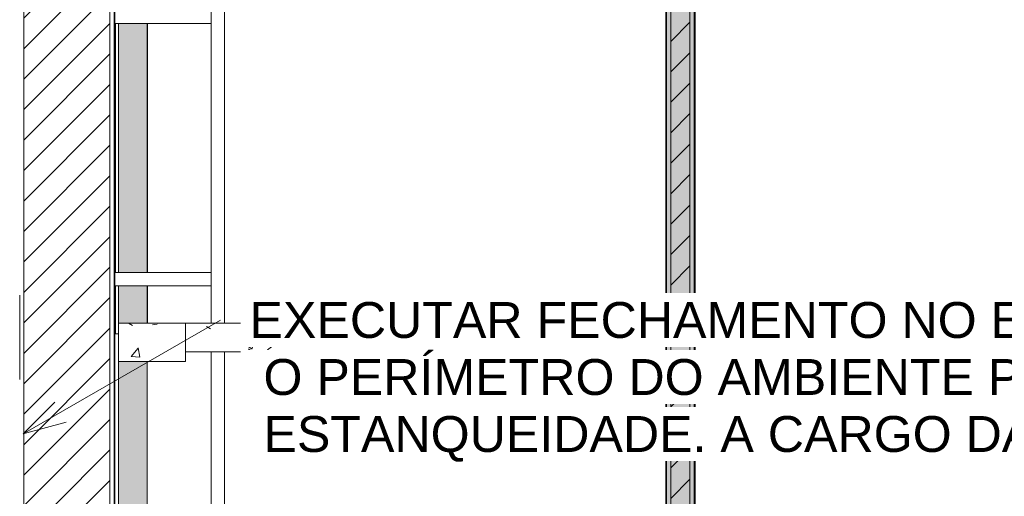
# Model space of a CAD drawing. Header units: metres. Extents: x 3 to 42.2, y -72.9 to -48.7.
# Tile 10 of 189: x 11.2 to 16.4, y -66.2 to -63.7. Entities that reach past the tile are written whole.
import ezdxf

# ---------------------------------------------------------------- set-up
doc = ezdxf.new("R2010")
doc.units = ezdxf.units.M
for name, color, linetype, lineweight in [('A-COLS', 7, 'Continuous', 18), ('A-DETL-THIN', 7, 'Continuous', 18), ('A-WALL', 7, 'Continuous', 18), ('A-WALL-PATT', 7, 'Continuous', 18), ('G-ANNO-TEXT', 7, 'Continuous', 9), ('I-WALL', 7, 'Continuous', 18), ('S-BEAM', 7, 'Continuous', 18), ('S-COLS', 7, 'Continuous', 18)]:
    doc.layers.add(name, color=color, linetype=linetype, lineweight=lineweight)
doc.styles.add('Arial_1', font='arial.ttf', dxfattribs={"height": 0.1875})
pattern_1 = [(50, (21.555, -62.929), (0.546555, -0.047815), [0.05715, -0.62865]), (355, (21.555, -62.929), (-0.105728, 0.573166), [0.04572, -0.50292]), (100.451, (21.601, -62.933), (0.440828, 0.52535), [0.04857, -0.53427]), (46.184, (21.555, -62.776), (0.813237, -0.12613), [0.08573, -0.94298]), (96.636, (21.623, -62.787), (0.71221, 0.742287), [0.07286, -0.80141]), (351.184, (21.555, -62.776), (0.712217, 0.742274), [0.06858, -0.75438]), (21, (21.631, -62.814), (0.454846, -0.306795), [0.05715, -0.62865]), (326, (21.631, -62.814), (0.185405, 0.55256), [0.04572, -0.50292]), (71.451, (21.669, -62.84), (0.64025, 0.245763), [0.04857, -0.53427]), (37.5, (21.555, -62.929), (0.009261, 0.2536672), [0.02515, -0.47168, 0.02515, -0.48539, -0.50482]), (37.5, (21.555, -62.929), (0.009261, 0.2536672), [-1.007, 0.02515, -0.47968]), (7.5, (21.555, -62.929), (0.200456, 0.300546), [0.02515, -0.26594, 0.02515, -0.46025, -0.1924]), (7.5, (21.555, -62.929), (0.200456, 0.300546), [-0.77648, 0.02515, -0.16726]), (327.5, (21.385, -62.929), (0.4067682, -0.0171882), [0.02515, -0.16535, 0.02515, -0.56921, -0.78867]), (327.5, (21.385, -62.929), (0.4067682, -0.0171882), [-0.78486, 0.02515, -0.76352]), (317.5, (21.309, -62.929), (0.444383, 0.076279), [0.02515, -0.2225, 0.02515, -0.36957, -0.56007]), (317.5, (21.309, -62.929), (0.444383, 0.076279), [-0.64237, 0.02515, -0.53492])]
pattern_2 = [(45, (21.555, -62.929), (-0.0795495, 0.0795495), [])]

# ---------------------------------------------------------------- blocks, each defined once
blk = doc.blocks.new('4 GRE - ESCOLA DE CINEMA E AUDIOVISUAL CINE REX R07_rvt-1-1PAV')
at = {"layer": 'A-WALL-PATT', "true_color": 0xd4d4d4}
h = blk.add_hatch(dxfattribs=at)
h.set_pattern_fill('FP_2', color=254, style=0, pattern_type=2)
h.set_pattern_definition(pattern_2)
h.paths.add_polyline_path([(11.5198, -71.4969), (11.5198, -71.4719), (11.6948, -71.4719), (11.6948, -69.3076), (11.2448, -69.3076), (11.2448, -71.4969), (11.3279, -71.4969)])
h.paths.add_polyline_path([(11.3279, -68.5576), (11.6948, -68.5576), (11.6948, -66.5942), (11.2448, -66.5942), (11.2448, -68.5576)])
h.paths.add_polyline_path([(11.2448, -66.2442), (11.6948, -66.2442), (11.6948, -54.1615), (11.2448, -54.1615), (11.2448, -65.7587)])
h = blk.add_hatch(dxfattribs=at)
h.set_pattern_fill('FP_1', color=254, style=0, pattern_type=2)
h.set_pattern_definition(pattern_1)
h.paths.add_polyline_path([(11.7173, -71.4719), (11.7198, -71.4719), (11.7198, -69.2826), (11.4698, -69.2826), (11.4698, -69.2851), (11.7173, -69.2851), (11.7173, -71.1661)])
h.paths.add_polyline_path([(11.4698, -68.5826), (11.7198, -68.5826), (11.7198, -66.5942), (11.7173, -66.5942), (11.7173, -68.5801), (11.4698, -68.5801)])
h.paths.add_polyline_path([(11.7177, -66.2442), (11.7198, -66.2442), (11.7198, -55.1765), (11.7173, -55.1765), (11.7173, -66.2442)])
h.paths.add_polyline_path([(11.7173, -55.1065), (11.7198, -55.1065), (11.7198, -54.1615), (11.7173, -54.1615), (11.7173, -54.9439)])
h = blk.add_hatch(dxfattribs=at)
h.set_pattern_fill('FP_2', color=254, style=0, pattern_type=2)
h.set_pattern_definition(pattern_2)
h.paths.add_polyline_path([(14.724, -67.9676), (14.724, -54.8165), (14.624, -54.8165), (14.624, -67.9676)])
h = blk.add_hatch(dxfattribs=at)
h.set_pattern_fill('FP_1', color=254, style=0, pattern_type=2)
h.set_pattern_definition(pattern_1)
h.paths.add_polyline_path([(14.599, -67.9426), (14.6015, -67.9426), (14.6015, -54.8415), (14.599, -54.8415), (14.599, -67.3036)])
h = blk.add_hatch(dxfattribs=at)
h.set_pattern_fill('FP_1', color=254, style=0, pattern_type=2)
h.set_pattern_definition(pattern_1)
h.paths.add_polyline_path([(14.7465, -67.9426), (14.749, -67.9419), (14.749, -54.8415), (14.7465, -54.8415), (14.7465, -67.3036)])
at = {"layer": 'S-BEAM', "true_color": 0xaaaaaa}
h = blk.add_hatch(dxfattribs=at)
h.set_pattern_fill('FP_1', color=253, style=0, pattern_type=2)
h.set_pattern_definition(pattern_1)
h.paths.add_polyline_path([(14.7507, -68.2976), (14.7507, -54.3654), (14.6007, -54.3654), (14.6007, -68.2976)])
h = blk.add_hatch(dxfattribs=at)
h.set_pattern_fill('FP_1', color=253, style=0, pattern_type=2)
h.set_pattern_definition(pattern_1)
h.paths.add_polyline_path([(11.889, -68.1835), (11.889, -66.5942), (11.739, -66.5942), (11.739, -68.1835)])
h.paths.add_polyline_path([(11.889, -66.2442), (11.889, -65.4854), (11.739, -65.4854), (11.739, -66.2442), (11.7812, -66.2442)])
h.paths.add_polyline_path([(11.739, -65.2854), (11.889, -65.2854), (11.889, -65.0909), (11.739, -65.0909)])
h.paths.add_polyline_path([(11.8684, -65.0209), (11.889, -65.0209), (11.889, -63.7209), (11.739, -63.7209), (11.739, -65.0209)])
h.paths.add_polyline_path([(11.739, -63.6509), (11.889, -63.6509), (11.889, -63.3562), (11.739, -63.3562)])
h.paths.add_polyline_path([(11.739, -63.1562), (11.889, -63.1562), (11.889, -61.227), (11.739, -61.227), (11.739, -62.6687)])
h.paths.add_polyline_path([(11.739, -61.027), (11.889, -61.027), (11.889, -59.3985), (11.739, -59.3985), (11.739, -59.5788)])
h.paths.add_polyline_path([(11.739, -59.1985), (11.889, -59.1985), (11.889, -58.9619), (11.739, -58.9619)])
h.paths.add_polyline_path([(11.8608, -58.8919), (11.889, -58.8919), (11.889, -57.5884), (11.739, -57.5884), (11.739, -58.8919)])
h.paths.add_polyline_path([(11.739, -57.3684), (11.889, -57.3684), (11.889, -54.5096), (11.739, -54.5096), (11.739, -56.4888)])
h = blk.add_hatch(dxfattribs=at)
h.set_pattern_fill('FP_1', color=253, style=0, pattern_type=2)
h.set_pattern_definition(pattern_1)
h.paths.add_polyline_path([(12.089, -65.4355), (14.599, -65.4355), (14.599, -65.2855), (12.089, -65.2855)])
at = {"layer": 'S-COLS', "true_color": 0xaaaaaa}
h = blk.add_hatch(dxfattribs=at)
h.set_pattern_fill('FP_1', color=253, style=0, pattern_type=2)
h.set_pattern_definition(pattern_1)
h.paths.add_polyline_path([(12.089, -65.4854), (12.089, -65.2854), (11.739, -65.2854), (11.739, -65.4854), (11.889, -65.4854)])
at = {"layer": 'A-WALL', "color": 253, "true_color": 0xaaaaaa}
for p, q in [((11.2448, -54.1615), (11.2448, -67.9076)), ((14.599, -54.8415), (14.599, -67.9426)), ((14.6015, -54.8415), (14.6015, -67.9426)), ((14.624, -54.8415), (14.624, -67.9426)), ((14.724, -54.8415), (14.724, -67.9426)), ((14.7465, -54.8415), (14.7465, -67.9426)), ((14.749, -67.9155), (14.749, -54.8415)), ((11.6948, -68.5576), (11.6948, -55.1765)), ((11.7173, -68.5801), (11.7173, -55.1765)), ((11.7198, -65.0209), (11.7198, -63.7209)), ((11.7198, -68.5826), (11.7198, -65.0909))]:
    blk.add_line(p, q, dxfattribs=at)
at = {"layer": 'I-WALL', "color": 253, "true_color": 0xaaaaaa}
for p, q in [((12.294, -63.3312), (12.294, -65.2855)), ((11.7198, -63.6509), (11.7198, -63.7209)), ((12.224, -63.7209), (12.224, -63.6509)), ((12.224, -63.7209), (11.7198, -63.7209)), ((12.224, -65.0209), (12.224, -63.7209)), ((11.7198, -65.0209), (12.224, -65.0209)), ((11.7198, -65.0209), (11.7198, -65.0909)), ((12.224, -65.0909), (12.224, -65.0209)), ((12.224, -65.0909), (11.7198, -65.0909)), ((12.224, -65.2855), (12.224, -65.0909)), ((12.224, -67.9426), (12.224, -65.4355)), ((12.294, -65.4355), (12.294, -67.9426))]:
    blk.add_line(p, q, dxfattribs=at)
at = {"layer": 'S-BEAM', "color": 253, "true_color": 0xaaaaaa}
for p, q in [((14.6007, -54.3654), (14.6007, -68.2976)), ((14.7507, -68.2976), (14.7507, -54.3654)), ((11.724, -63.7209), (11.724, -65.0209)), ((11.739, -63.7209), (11.739, -65.0209)), ((11.889, -65.0209), (11.889, -63.7209)), ((11.724, -65.0909), (11.724, -65.3416)), ((11.739, -65.0909), (11.739, -65.2854)), ((11.889, -65.2854), (11.889, -65.0909)), ((11.739, -65.2854), (11.889, -65.2854)), ((14.599, -65.2855), (12.089, -65.2855)), ((12.089, -65.2855), (12.089, -65.4355)), ((14.599, -65.4355), (14.599, -65.2855)), ((11.724, -65.3416), (11.739, -65.3416)), ((12.089, -65.4355), (14.599, -65.4355)), ((11.739, -65.4854), (11.739, -68.1835)), ((11.889, -65.4854), (11.739, -65.4854)), ((11.889, -68.1835), (11.889, -65.4854))]:
    blk.add_line(p, q, dxfattribs=at)
at = {"layer": 'S-COLS', "color": 253, "true_color": 0xaaaaaa}
for p, q in [((11.889, -65.2854), (11.739, -65.2854)), ((11.739, -65.2854), (11.739, -65.4854)), ((12.089, -65.2854), (11.889, -65.2854)), ((12.089, -65.4854), (12.089, -65.2854)), ((11.739, -65.4854), (11.889, -65.4854)), ((11.889, -65.4854), (12.089, -65.4854))]:
    blk.add_line(p, q, dxfattribs=at)
blk = doc.blocks.new('Family - V273-299370-1PAV')
at = {"layer": 'S-BEAM', "color": 253, "true_color": 0xaaaaaa}
for p, q in [((0.075, 1.50355), (-0.075, 1.50355)), ((-0.075, 1.50355), (-0.075, -1.50355)), ((0.075, -1.50355), (0.075, 1.50355)), ((-0.075, -1.50355), (0.075, -1.50355))]:
    blk.add_line(p, q, dxfattribs=at)
blk = doc.blocks.new('Family - V270-299372-1PAV')
at = {"layer": 'S-BEAM', "color": 253, "true_color": 0xaaaaaa}
for p, q in [((1.255, 0.075), (-1.255, 0.075)), ((-1.255, 0.075), (-1.255, -0.075)), ((1.255, -0.075), (1.255, 0.075)), ((-1.255, -0.075), (1.255, -0.075))]:
    blk.add_line(p, q, dxfattribs=at)
blk = doc.blocks.new('Family - V274-299426-1PAV')
at = {"layer": 'S-BEAM', "color": 253, "true_color": 0xaaaaaa}
for p, q in [((0.075, 1.08965), (-0.075, 1.08965)), ((-0.075, 1.08965), (-0.075, -1.08965)), ((0.075, -1.08965), (0.075, 1.08965)), ((-0.075, -1.08965), (0.075, -1.08965))]:
    blk.add_line(p, q, dxfattribs=at)
blk = doc.blocks.new('Family - V272-299510-1PAV')
at = {"layer": 'S-BEAM', "color": 253, "true_color": 0xaaaaaa}
for p, q in [((0.075, 0.9647), (-0.075, 0.9647)), ((-0.075, 0.9647), (-0.075, 0.6699)), ((0.075, 0.6699), (0.075, 0.9647)), ((-0.075, 0.5999), (-0.075, -0.7001)), ((0.075, -0.7001), (0.075, 0.5999)), ((-0.075, -0.7701), (-0.075, -0.9647)), ((0.075, -0.9647), (0.075, -0.7701)), ((-0.075, -0.9647), (0.075, -0.9647))]:
    blk.add_line(p, q, dxfattribs=at)
blk = doc.blocks.new('Family - P35-299874-1PAV')
at = {"layer": 'S-COLS', "color": 253, "true_color": 0xaaaaaa}
for p, q in [((0.175, 0.1), (-0.175, 0.1)), ((-0.175, 0.1), (-0.175, -0.1)), ((0.175, -0.1), (0.175, 0.1)), ((-0.175, -0.1), (0.175, -0.1))]:
    blk.add_line(p, q, dxfattribs=at)
blk = doc.blocks.new('Family - P35-301553-1PAV')
at = {"layer": 'S-COLS', "color": 253, "true_color": 0xaaaaaa}
for p, q in [((0.175, 0.1), (-0.175, 0.1)), ((-0.175, 0.1), (-0.175, -0.1)), ((0.175, -0.1), (0.175, 0.1)), ((-0.175, -0.1), (0.175, -0.1))]:
    blk.add_line(p, q, dxfattribs=at)
blk = doc.blocks.new('ESTRUTURAL CINE REX _011_IFC-1-1PAV')
at = {"layer": 'A-COLS', "color": 253, "lineweight": 18, "true_color": 0xaaaaaa}
blk.add_blockref('Family - P35-301553-1PAV', (11.9153, -65.3855), dxfattribs=at)
at = {"layer": 'S-BEAM', "color": 253, "lineweight": 18, "true_color": 0xaaaaaa}
for name, p in [('Family - V274-299426-1PAV', (14.6753, -64.3459)), ('Family - V272-299510-1PAV', (11.8153, -64.3209)), ('Family - V270-299372-1PAV', (13.3453, -65.3605)), ('Family - V273-299370-1PAV', (14.6753, -66.8641))]:
    blk.add_blockref(name, p, dxfattribs=at)
at = {"layer": 'S-COLS', "color": 253, "lineweight": 18, "true_color": 0xaaaaaa}
blk.add_blockref('Family - P35-299874-1PAV', (11.9153, -65.3855), dxfattribs=at)

msp = doc.modelspace()

# ---------------------------------------------------------------- linework, layer by layer
at = {"layer": 'A-DETL-THIN'}
msp.add_line((11.2236, -65.5792), (11.2236, -65.1392), dxfattribs=at)
at = {"layer": 'G-ANNO-TEXT'}
for q in [(12.2716, -65.2692), (11.4068, -65.6989), (11.4671, -65.8034)]:
    msp.add_line((11.2421, -65.8637), q, dxfattribs=at)

# ---------------------------------------------------------------- block references
at = {"lineweight": 5}
for name in ['4 GRE - ESCOLA DE CINEMA E AUDIOVISUAL CINE REX R07_rvt-1-1PAV', 'ESTRUTURAL CINE REX _011_IFC-1-1PAV']:
    msp.add_blockref(name, (0, 0), dxfattribs=at)

# ---------------------------------------------------------------- next in the draw order: texts
at = {"layer": 'G-ANNO-TEXT', "char_height": 0.1875, "attachment_point": 1, "style": 'Arial_1', "bg_fill": 3, "box_fill_scale": 1.25, "bg_fill_color": 256, "bg_fill_true_color": 13158600, "bg_fill_transparency": 0}
for s, insert, width in [('EXECUTAR FECHAMENTO NO ENTREFORRO EM TODO', (12.424, -65.1754), 8.471833), (' O PERÍMETRO DO AMBIENTE PARA GARANTIR A', (12.424, -65.4731), 7.563922), (' ESTANQUEIDADE. A CARGO DA CIVIL ', (12.424, -65.7707), 5.946517)]:
    msp.add_mtext(s, dxfattribs=dict(at, insert=insert, width=width))

doc.saveas('drawing.dxf')
